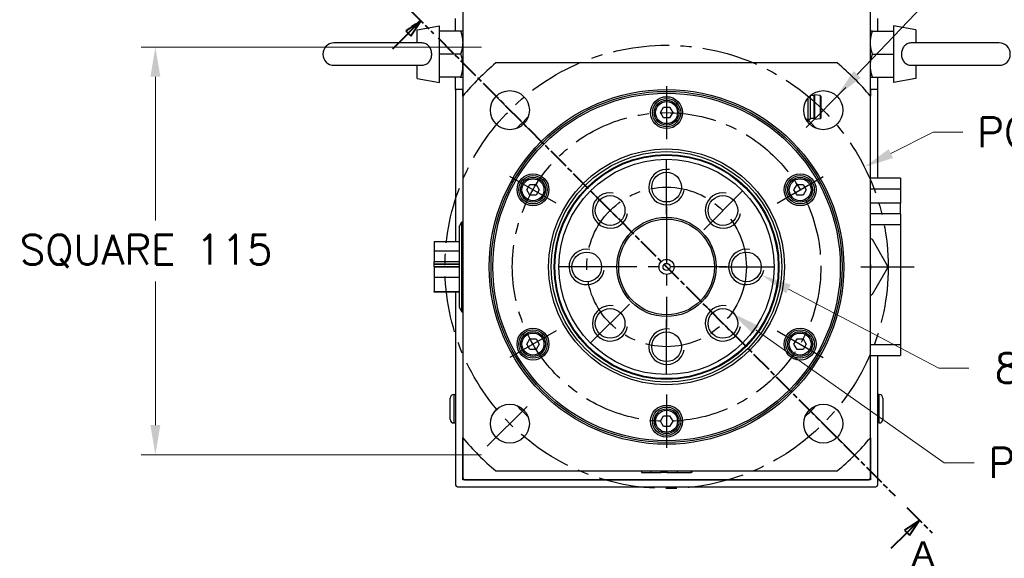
# Model space of a CAD drawing. Extents: x 22769 to 24454, y 16050 to 17238.
# Tile 4 of 20: x 24033 to 24310, y 16395 to 16547. Entities that reach past the tile are written whole.
import ezdxf

# ---------------------------------------------------------------- set-up
doc = ezdxf.new("R2010")
doc.units = 0
doc.header["$LTSCALE"] = 25.4
doc.linetypes.add('CENTER', pattern=[2, 1.25, -0.25, 0.25, -0.25])
doc.linetypes.add('CHAIN', pattern=[0.3543, 0.2362, -0.0295, 0.0591, -0.0295])
doc.layers.get('0').update_dxf_attribs({"linetype": 'CONTINUOUS'})
doc.layers.get('Defpoints').update_dxf_attribs({"linetype": 'CONTINUOUS'})
doc.layers.add('ATA-CENTER', color=133, linetype='CENTER')
doc.layers.add('ATA-DIM', color=252, linetype='CONTINUOUS', lineweight=25)
doc.layers.add('ATA-SECTION', color=3, linetype='CHAIN', lineweight=40)
doc.styles.get("Standard").update_dxf_attribs({"font": 'simplex.shx'})
doc.styles.add('주 문자 (ISO)', font='arial.ttf')
doc.dimstyles.new('ata_A1', dxfattribs={"dimtxt": 4.2, "dimasz": 4.2, "dimexe": 2, "dimexo": 2, "dimgap": 2, "dimtad": 0, "dimtih": 1, "dimtoh": 1, "dimdec": 6, "dimdsep": 46, "dimtxsty": 'Standard', "dimcen": 0, "dimclrd": 252, "dimclre": 252, "dimclrt": 4, "dimadec": 6, "dimazin": 2, "dimtfac": 1, "dimtdec": 6, "dimtofl": 0, "dimtmove": 0, "dimatfit": 3, "dimfxl": 0, "dimtolj": 1, "dimtzin": 0, "dimlwd": 0, "dimlwe": 0, "dimarcsym": 0})

# ---------------------------------------------------------------- blocks, each defined once
blk = doc.blocks.new('*D19008')
at = {"layer": 'ATA-DIM', "color": 252, "lineweight": 0}
for p, q in [((24291.79, 16448.98), (24249.34, 16471.25)), ((24300.2, 16448.98), (24291.79, 16448.98))]:
    blk.add_line(p, q, dxfattribs=at)
at = {"layer": 'ATA-DIM', "color": 252}
blk.add_solid([(24249.99, 16472.49), (24248.68, 16470.01), (24241.9, 16475.16)], dxfattribs=at)
at = {"layer": 'Defpoints', "color": 0}
for p in [(24233.04, 16479.8), (24241.9, 16475.16)]:
    blk.add_point(p, dxfattribs=at)
at = {"layer": 'ATA-DIM', "color": 4, "ltscale": 0.2, "insert": (24356.99, 16448.98), "char_height": 8.4, "attachment_point": 5}
blk.add_mtext('8-M10x1.5 DP25', dxfattribs=at)
blk = doc.blocks.new('*D19007')
at = {"layer": 'ATA-DIM', "color": 252, "lineweight": 0}
for p, q in [((24290.18, 16554.21), (24268.75, 16531.73)), ((24298.6, 16554.21), (24290.18, 16554.21))]:
    blk.add_line(p, q, dxfattribs=at)
at = {"layer": 'ATA-DIM', "color": 252}
blk.add_solid([(24267.74, 16532.7), (24269.77, 16530.77), (24262.96, 16525.65)], dxfattribs=at)
at = {"layer": 'Defpoints', "color": 0}
for p in [(24262.96, 16525.65), (24255.37, 16517.69)]:
    blk.add_point(p, dxfattribs=at)
at = {"layer": 'ATA-DIM', "color": 4, "ltscale": 0.2, "insert": (24340.78, 16554.21), "char_height": 8.4, "attachment_point": 5}
blk.add_mtext('4-%%c11 THRU', dxfattribs=at)
blk = doc.blocks.new('*D18998')
at = {"layer": 'ATA-DIM', "color": 252, "lineweight": 0}
for p, q in [((24293.3, 16422.23), (24240.22, 16459.67)), ((24301.7, 16422.23), (24293.3, 16422.23))]:
    blk.add_line(p, q, dxfattribs=at)
at = {"layer": 'ATA-DIM', "color": 252}
blk.add_solid([(24241.03, 16460.81), (24239.41, 16458.53), (24233.36, 16464.51)], dxfattribs=at)
at = {"layer": 'Defpoints', "color": 0}
for p in [(24196.58, 16490.45), (24233.36, 16464.51)]:
    blk.add_point(p, dxfattribs=at)
at = {"layer": 'ATA-DIM', "color": 4, "ltscale": 0.2, "insert": (24305.7, 16426.43), "char_height": 8.4, "attachment_point": 1}
blk.add_mtext('\\A1;PCD %%c45', dxfattribs=at)
blk = doc.blocks.new('*D18997')
at = {"layer": 'ATA-DIM', "color": 252, "lineweight": 0}
for p, q in [((24290.16, 16515.45), (24278.26, 16509.44)), ((24298.56, 16515.45), (24290.16, 16515.45))]:
    blk.add_line(p, q, dxfattribs=at)
at = {"layer": 'ATA-DIM', "color": 252}
blk.add_solid([(24277.63, 16510.69), (24278.89, 16508.19), (24270.76, 16505.65)], dxfattribs=at)
at = {"layer": 'Defpoints', "color": 0}
for p in [(24270.76, 16505.65), (24159.18, 16449.31)]:
    blk.add_point(p, dxfattribs=at)
at = {"layer": 'ATA-DIM', "color": 4, "ltscale": 0.2, "insert": (24302.56, 16519.65), "char_height": 8.4, "attachment_point": 1}
blk.add_mtext('\\A1;PCD %%c125', dxfattribs=at)
blk = doc.blocks.new('*D18996')
at = {"layer": 'ATA-DIM', "color": 252, "lineweight": 0}
for p, q in [((24162.82, 16539.48), (24066.8, 16539.48)), ((24070.8, 16531.08), (24070.8, 16490.56)), ((24070.8, 16432.88), (24070.8, 16473.4)), ((24162.82, 16424.48), (24066.8, 16424.48))]:
    blk.add_line(p, q, dxfattribs=at)
at = {"layer": 'ATA-DIM', "color": 252}
for points in [[(24072.2, 16531.08), (24069.4, 16531.08), (24070.8, 16539.48)], [(24069.4, 16432.88), (24072.2, 16432.88), (24070.8, 16424.48)]]:
    blk.add_solid(points, dxfattribs=at)
at = {"layer": 'Defpoints', "color": 0}
for p in [(24166.82, 16539.48), (24070.8, 16424.48), (24166.82, 16424.48)]:
    blk.add_point(p, dxfattribs=at)
at = {"layer": 'ATA-DIM', "color": 4, "ltscale": 0.2, "insert": (24032.54, 16486.56), "char_height": 8.4, "attachment_point": 1}
blk.add_mtext('\\A1;SQUARE 115', dxfattribs=at)

msp = doc.modelspace()

# ---------------------------------------------------------------- linework, layer by layer
for p, q in [((24157.4691288, 16656.979795), (24157.4691288, 16525.6331957)), ((24272.4691288, 16525.6331957), (24272.4691288, 16656.979795)), ((24155.4691288, 16543.979795), (24155.4691288, 16547.479795)), ((24274.4691288, 16547.479795), (24274.4691288, 16543.979795)), ((24144.6691288, 16544.368935), (24150.9691288, 16545.479795)), ((24150.9691288, 16529.479795), (24150.9691288, 16545.479795)), ((24285.2691288, 16544.368935), (24278.9691288, 16545.479795)), ((24278.9691288, 16545.479795), (24278.9691288, 16529.479795)), ((24144.6691288, 16540.629795), (24144.6691288, 16544.368935)), ((24156.8885723, 16543.979795), (24150.9691288, 16543.979795)), ((24273.0496854, 16543.979795), (24278.9691288, 16543.979795)), ((24285.2691288, 16544.368935), (24285.2691288, 16540.629795)), ((24145.8308768, 16540.629795), (24121.1691288, 16540.629795)), ((24308.7691288, 16540.629795), (24284.1073809, 16540.629795)), ((24156.8885723, 16537.479795), (24150.9691288, 16537.479795)), ((24273.0496854, 16537.479795), (24278.9691288, 16537.479795)), ((24121.1691288, 16534.329795), (24145.8308768, 16534.329795)), ((24144.6691288, 16530.5906549), (24144.6691288, 16534.329795)), ((24263.1225296, 16534.979795), (24166.8157281, 16534.979795)), ((24284.1073809, 16534.329795), (24308.7691288, 16534.329795)), ((24285.2691288, 16534.329795), (24285.2691288, 16530.5906549)), ((24156.8885723, 16530.979795), (24150.9691288, 16530.979795)), ((24155.4691288, 16527.479795), (24155.4691288, 16530.979795)), ((24273.0496854, 16530.979795), (24278.9691288, 16530.979795)), ((24274.4691288, 16530.979795), (24274.4691288, 16527.479795)), ((24144.6691288, 16530.5906549), (24150.9691288, 16529.479795)), ((24285.2691288, 16530.5906549), (24278.9691288, 16529.479795)), ((24155.4691288, 16527.479795), (24155.4691288, 16484.5687521)), ((24157.4691288, 16527.479795), (24155.4691288, 16527.479795)), ((24157.4691288, 16525.6331957), (24157.4691288, 16527.479795)), ((24157.4691288, 16525.6331957), (24157.4691288, 16429.3263942)), ((24254.8556288, 16525.09361), (24254.8556288, 16518.529795)), ((24255.4691288, 16525.7486565), (24255.4691288, 16519.143295)), ((24256.4691288, 16525.779795), (24255.5037683, 16525.779795)), ((24256.4691288, 16525.779795), (24256.7191288, 16525.979795)), ((24256.4691288, 16525.779795), (24256.4691288, 16519.279795)), ((24258.2918451, 16525.8000007), (24256.7191288, 16525.979795)), ((24256.7191288, 16525.979795), (24256.7191288, 16519.079795)), ((24258.2918451, 16525.8000007), (24258.2918451, 16519.2595892)), ((24258.4691288, 16525.601295), (24258.4691288, 16519.458295)), ((24272.4691288, 16527.479795), (24272.4691288, 16525.6331957)), ((24274.4691288, 16527.479795), (24272.4691288, 16527.479795)), ((24272.4691288, 16429.3263942), (24272.4691288, 16525.6331957)), ((24274.4691288, 16527.479795), (24274.4691288, 16502.479795)), ((24213.237078, 16520.979795), (24214.1031034, 16522.479795)), ((24214.1031034, 16522.479795), (24215.8351542, 16522.479795)), ((24215.8351542, 16522.479795), (24216.7011796, 16520.979795)), ((24214.1031034, 16519.479795), (24213.237078, 16520.979795)), ((24216.7011796, 16520.979795), (24215.8351542, 16519.479795)), ((24215.8351542, 16519.479795), (24214.1031034, 16519.479795)), ((24254.2876396, 16519.128795), (24255.4546288, 16519.128795)), ((24254.8556288, 16518.529795), (24254.6506348, 16518.529795)), ((24255.4691288, 16519.143295), (24254.8556288, 16518.529795)), ((24256.4691288, 16519.279795), (24255.4691288, 16519.279795)), ((24256.4691288, 16519.279795), (24256.7191288, 16519.079795)), ((24258.2918451, 16519.2595892), (24256.7191288, 16519.079795)), ((24175.564973, 16499.229795), (24176.4309984, 16500.729795)), ((24176.4309984, 16500.729795), (24178.1630492, 16500.729795)), ((24178.1630492, 16500.729795), (24179.0290746, 16499.229795)), ((24250.9091831, 16499.229795), (24251.7752085, 16500.729795)), ((24251.7752085, 16500.729795), (24253.5072593, 16500.729795)), ((24253.5072593, 16500.729795), (24254.3732847, 16499.229795)), ((24280.9691288, 16502.479795), (24272.4691288, 16502.479795)), ((24280.9691288, 16502.479795), (24280.9691288, 16499.479795)), ((24176.4309984, 16497.729795), (24175.564973, 16499.229795)), ((24178.1630492, 16497.729795), (24176.4309984, 16497.729795)), ((24179.0290746, 16499.229795), (24178.1630492, 16497.729795)), ((24251.7752085, 16497.729795), (24250.9091831, 16499.229795)), ((24253.5072593, 16497.729795), (24251.7752085, 16497.729795)), ((24254.3732847, 16499.229795), (24253.5072593, 16497.729795)), ((24272.4691288, 16499.479795), (24280.9691288, 16499.479795)), ((24280.9691288, 16499.479795), (24280.9691288, 16495.479795)), ((24280.9691288, 16495.479795), (24272.4691288, 16495.479795)), ((24280.9691288, 16492.479795), (24280.9691288, 16495.479795)), ((24280.9691288, 16492.479795), (24272.4691288, 16492.479795)), ((24280.9691288, 16492.479795), (24280.9691288, 16489.479795)), ((24156.4691288, 16488.804984), (24157.2628763, 16490.179795)), ((24157.2628763, 16490.179795), (24157.4691288, 16490.179795)), ((24157.2628763, 16464.779795), (24157.2628763, 16490.179795)), ((24272.4691288, 16489.479795), (24280.9691288, 16489.479795)), ((24280.9691288, 16489.479795), (24280.9691288, 16455.479795)), ((24156.4691288, 16488.804984), (24156.4691288, 16466.1546059)), ((24149.4691288, 16484.5687521), (24149.4691288, 16481.9458814)), ((24156.4691288, 16484.5687521), (24149.4691288, 16484.5687521)), ((24272.9691289, 16485.2740236), (24277.2191288, 16477.9128077)), ((24149.4691288, 16481.9458814), (24149.4691288, 16479.012175)), ((24156.4691288, 16481.9458814), (24149.4691288, 16481.9458814)), ((24149.4691288, 16479.012175), (24156.4691288, 16479.012175)), ((24149.4691288, 16478.3654032), (24149.4691288, 16479.012175)), ((24149.4691288, 16478.1838532), (24149.4691288, 16478.3654032)), ((24149.4691288, 16478.3654032), (24156.4691288, 16478.3654032)), ((24149.4691288, 16477.5370814), (24149.4691288, 16478.1838532)), ((24156.4691288, 16478.1838532), (24149.4691288, 16478.1838532)), ((24156.4691288, 16477.5370814), (24149.4691288, 16477.5370814)), ((24149.4691288, 16477.4225085), (24149.4691288, 16474.488802)), ((24156.4691288, 16477.4225085), (24149.4691288, 16477.4225085)), ((24155.4691288, 16477.5370814), (24155.4691288, 16477.4225085)), ((24277.2191288, 16477.0467822), (24272.9691289, 16469.6855663)), ((24156.4691288, 16474.488802), (24149.4691288, 16474.488802)), ((24149.4691288, 16474.488802), (24149.4691288, 16470.5723877)), ((24149.4691288, 16470.3908378), (24149.4691288, 16470.5723877)), ((24149.4691288, 16470.5723877), (24156.4691288, 16470.5723877)), ((24156.4691288, 16470.3908378), (24149.4691288, 16470.3908378)), ((24155.4691288, 16470.3908378), (24155.4691288, 16415.979795)), ((24156.4691288, 16466.1546059), (24157.2628763, 16464.779795)), ((24157.2628763, 16464.779795), (24157.4691288, 16464.779795)), ((24175.564973, 16455.729795), (24176.4309984, 16457.229795)), ((24176.4309984, 16454.229795), (24175.564973, 16455.729795)), ((24176.4309984, 16457.229795), (24178.1630492, 16457.229795)), ((24178.1630492, 16457.229795), (24179.0290746, 16455.729795)), ((24179.0290746, 16455.729795), (24178.1630492, 16454.229795)), ((24250.9091831, 16455.729795), (24251.7752085, 16457.229795)), ((24251.7752085, 16454.229795), (24250.9091831, 16455.729795)), ((24251.7752085, 16457.229795), (24253.5072593, 16457.229795)), ((24253.5072593, 16457.229795), (24254.3732847, 16455.729795)), ((24254.3732847, 16455.729795), (24253.5072593, 16454.229795)), ((24178.1630492, 16454.229795), (24176.4309984, 16454.229795)), ((24253.5072593, 16454.229795), (24251.7752085, 16454.229795)), ((24280.9691288, 16455.479795), (24272.4691288, 16455.479795)), ((24280.9691288, 16455.479795), (24280.9691288, 16452.479795)), ((24272.4691288, 16452.479795), (24280.9691288, 16452.479795)), ((24274.4691288, 16452.479795), (24274.4691288, 16415.979795)), ((24153.9691288, 16434.479795), (24153.9691288, 16440.479795)), ((24154.9691288, 16441.479795), (24155.4691288, 16441.479795)), ((24154.9691288, 16441.479795), (24154.9691288, 16433.479795)), ((24274.9691288, 16441.479795), (24274.4691288, 16441.479795)), ((24274.9691288, 16433.479795), (24274.9691288, 16441.479795)), ((24275.9691288, 16440.479795), (24275.9691288, 16434.479795)), ((24154.9691288, 16433.479795), (24155.4691288, 16433.479795)), ((24213.237078, 16433.979795), (24214.1031034, 16435.479795)), ((24214.1031034, 16432.479795), (24213.237078, 16433.979795)), ((24214.1031034, 16435.479795), (24215.8351542, 16435.479795)), ((24215.8351542, 16435.479795), (24216.7011796, 16433.979795)), ((24216.7011796, 16433.979795), (24215.8351542, 16432.479795)), ((24274.9691288, 16433.479795), (24274.4691288, 16433.479795)), ((24215.8351542, 16432.479795), (24214.1031034, 16432.479795)), ((24157.4691288, 16417.479795), (24157.4691288, 16429.3263942)), ((24157.4691288, 16429.3263942), (24157.4691288, 16417.979795)), ((24272.4691288, 16429.3263942), (24272.4691288, 16417.479795)), ((24272.4691288, 16417.979795), (24272.4691288, 16429.3263942)), ((24166.8157281, 16419.979795), (24263.1225296, 16419.979795)), ((24207.8801717, 16419.979795), (24207.8801717, 16419.479795)), ((24210.5030424, 16419.979795), (24210.5030424, 16419.479795)), ((24213.4367488, 16419.479795), (24213.4367488, 16419.979795)), ((24214.0835206, 16419.479795), (24214.0835206, 16419.979795)), ((24214.2650706, 16419.979795), (24214.2650706, 16419.479795)), ((24214.9118424, 16419.979795), (24214.9118424, 16419.479795)), ((24215.0264153, 16419.979795), (24215.0264153, 16419.479795)), ((24217.9601218, 16419.979795), (24217.9601218, 16419.479795)), ((24221.876536, 16419.479795), (24221.876536, 16419.979795)), ((24222.058086, 16419.979795), (24222.058086, 16419.479795)), ((24157.9691288, 16417.479795), (24157.4691288, 16417.979795)), ((24272.4691288, 16417.479795), (24157.4691288, 16417.479795)), ((24157.9691288, 16417.479795), (24271.9691288, 16417.479795)), ((24207.8801717, 16419.479795), (24210.5030424, 16419.479795)), ((24210.5030424, 16419.479795), (24213.4367488, 16419.479795)), ((24214.0835206, 16419.479795), (24213.4367488, 16419.479795)), ((24214.2650706, 16419.479795), (24214.0835206, 16419.479795)), ((24214.9118424, 16419.479795), (24214.2650706, 16419.479795)), ((24215.0264153, 16419.479795), (24217.9601218, 16419.479795)), ((24217.9601218, 16419.479795), (24221.876536, 16419.479795)), ((24222.058086, 16419.479795), (24221.876536, 16419.479795)), ((24272.4691288, 16417.979795), (24271.9691288, 16417.479795)), ((24155.9691288, 16415.479795), (24273.9691288, 16415.479795))]:
    msp.add_line(p, q)
for centre, radius in [((24214.9691288, 16477.479795), 50), ((24170.774955, 16521.6739688), 5.5), ((24214.9691288, 16477.479795), 49.5), ((24214.9691288, 16477.479795), 49), ((24214.9691288, 16520.979795), 4.5), ((24259.1633027, 16521.6739688), 5.5), ((24214.9691288, 16520.979795), 4), ((24214.9691288, 16520.979795), 3.5), ((24214.9691288, 16520.979795), 3.1), ((24214.9691288, 16477.479795), 33.25), ((24214.9691288, 16477.479795), 32.500379), ((24214.9691288, 16477.479795), 31.7), ((24214.9691288, 16477.479795), 31.5), ((24214.9691288, 16477.479795), 30.3452995), ((24177.2970238, 16499.229795), 4.5), ((24177.2970238, 16499.229795), 4), ((24214.9691288, 16499.979795), 4.188), ((24252.6412339, 16499.229795), 4.5), ((24252.6412339, 16499.229795), 4), ((24177.2970238, 16499.229795), 3.5), ((24177.2970238, 16499.229795), 3.1), ((24252.6412339, 16499.229795), 3.5), ((24252.6412339, 16499.229795), 3.1), ((24199.0592263, 16493.3896975), 4.188), ((24230.8790314, 16493.3896975), 4.188), ((24214.9691288, 16477.479795), 14), ((24214.9691288, 16477.479795), 13.5), ((24192.4691288, 16477.479795), 4.188), ((24237.4691288, 16477.479795), 4.188), ((24214.9691288, 16477.479795), 2.125), ((24214.9691288, 16477.479795), 1), ((24199.0592263, 16461.5698924), 4.188), ((24230.8790314, 16461.5698924), 4.188), ((24177.2970238, 16455.729795), 4.5), ((24177.2970238, 16455.729795), 4), ((24177.2970238, 16455.729795), 3.5), ((24177.2970238, 16455.729795), 3.1), ((24214.9691288, 16454.979795), 4.188), ((24252.6412339, 16455.729795), 4.5), ((24252.6412339, 16455.729795), 4), ((24252.6412339, 16455.729795), 3.5), ((24252.6412339, 16455.729795), 3.1), ((24170.774955, 16433.2856211), 5.5), ((24214.9691288, 16433.979795), 4.5), ((24214.9691288, 16433.979795), 4), ((24214.9691288, 16433.979795), 3.5), ((24214.9691288, 16433.979795), 3.1), ((24259.1633027, 16433.2856211), 5.5)]:
    msp.add_circle(centre, radius)
for centre, radius, start, end in [((24121.1691288, 16537.479795), 3.15, 90, 270), ((24308.7691288, 16537.479795), 3.15, 270, 90), ((24214.9691288, 16477.479795), 75, 129.94450519, 140.05549481), ((24214.9691288, 16477.479795), 75, 39.94450519, 50.05549481), ((24258.2691288, 16525.601295), 0.2, 0, 83.478211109), ((24214.9691288, 16477.479795), 57.5, 132.809946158, 137.190053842), ((24214.9691288, 16477.479795), 57.5, 42.809946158, 45.819824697), ((24258.2691288, 16519.458295), 0.2, 276.521788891, 0), ((24214.9691288, 16499.979795), 5, 80, 350), ((24199.0592263, 16493.3896975), 5, 80, 350), ((24230.8790314, 16493.3896975), 5, 80, 350), ((24192.4691288, 16477.479795), 5, 80, 350), ((24237.4691288, 16477.479795), 5, 80, 350), ((24267.9691288, 16477.479795), 4.625, 346.648815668, 13.351184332), ((24199.0592263, 16461.5698924), 5, 80, 350), ((24230.8790314, 16461.5698924), 5, 80, 350), ((24214.9691288, 16454.979795), 5, 80, 350), ((24154.9691288, 16440.479795), 1, 90, 180), ((24274.9691288, 16440.479795), 1, 0, 90), ((24214.9691288, 16477.479795), 57.5, 222.809946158, 227.190053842), ((24214.9691288, 16477.479795), 57.5, 312.809946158, 317.190053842), ((24154.9691288, 16434.479795), 1, 180, 270), ((24274.9691288, 16434.479795), 1, 270, 0), ((24214.9691288, 16477.479795), 75, 219.94450519, 230.05549481), ((24214.9691288, 16477.479795), 75, 309.94450519, 320.05549481), ((24155.9691288, 16415.979795), 0.5, 180, 270), ((24273.9691288, 16415.979795), 0.5, 270, 0)]:
    msp.add_arc(centre, radius, start, end)
for points, weights in [([(24156.8885723, 16543.979795), (24157.4691288, 16542.2381252), (24157.4691288, 16540.729795)], [1.01001874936, 1.04314139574, 1]), ([(24157.4691288, 16543.979795), (24157.4691288, 16543.979795), (24156.8885723, 16543.979795)], [1, 1.04314139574, 1.01001874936]), ([(24273.0496854, 16543.979795), (24272.4691288, 16543.979795), (24272.4691288, 16543.979795)], [1.01001874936, 1.04314139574, 1]), ([(24272.4691288, 16540.729795), (24272.4691288, 16542.2381252), (24273.0496854, 16543.979795)], [1, 1.04314139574, 1.01001874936]), ([(24157.4691288, 16540.729795), (24157.4691288, 16539.2214647), (24156.8885723, 16537.479795)], [1, 1.04314139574, 1.01001874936]), ([(24273.0496854, 16537.479795), (24272.4691288, 16539.2214647), (24272.4691288, 16540.729795)], [1.01001874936, 1.04314139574, 1]), ([(24156.8885723, 16537.479795), (24157.4691288, 16535.7381252), (24157.4691288, 16534.229795)], [1.01001874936, 1.04314139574, 1]), ([(24272.4691288, 16534.229795), (24272.4691288, 16535.7381252), (24273.0496854, 16537.479795)], [1, 1.04314139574, 1.01001874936]), ([(24157.4691288, 16534.229795), (24157.4691288, 16532.7214647), (24156.8885723, 16530.979795)], [1, 1.04314139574, 1.01001874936]), ([(24273.0496854, 16530.979795), (24272.4691288, 16532.7214647), (24272.4691288, 16534.229795)], [1.01001874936, 1.04314139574, 1]), ([(24156.8885723, 16530.979795), (24157.4691288, 16530.979795), (24157.4691288, 16530.979795)], [1.01001874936, 1.04314139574, 1]), ([(24272.4691288, 16530.979795), (24272.4691288, 16530.979795), (24273.0496854, 16530.979795)], [1, 1.04314139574, 1.01001874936])]:
    msp.add_rational_spline(points, weights, degree=2)
for points, knots in [([(24145.8308724, 16534.3297831), (24145.9139797, 16534.3297865), (24145.9968485, 16534.3328915), (24146.4542099, 16534.3680093), (24146.8082944, 16534.4623069), (24147.473853, 16534.7946648), (24147.769774, 16535.0346232), (24148.2569311, 16535.6308609), (24148.4424081, 16535.9821622), (24148.6864903, 16536.7471), (24148.7435353, 16537.1528498), (24148.7259725, 16537.9711915), (24148.6507265, 16538.3752716), (24148.3726939, 16539.119868), (24148.1744124, 16539.4543001), (24147.6768489, 16540.0042842), (24147.3870394, 16540.2194771), (24146.7202082, 16540.5268727), (24146.3534484, 16540.6109341), (24145.9219659, 16540.6288641), (24145.8764322, 16540.6298022), (24145.8308695, 16540.629812)], [-1.1220648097, -1.1220648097, -1.1220648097, -1.1220648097, -1.0965690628, -1.0965690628, -0.9807252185, -0.9807252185, -0.8586322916, -0.8586322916, -0.7353053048, -0.7353053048, -0.6127162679, -0.6127162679, -0.4893775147, -0.4893775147, -0.3679615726, -0.3679615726, -0.2521654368, -0.2521654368, -0.1335841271, -0.1335841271, -0.1196121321, -0.1196121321, -0.1196121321, -0.1196121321]), ([(24284.1073852, 16540.6298068), (24284.024278, 16540.6298034), (24283.9414092, 16540.6266984), (24283.4840477, 16540.5915806), (24283.1299632, 16540.497283), (24282.4644047, 16540.1649251), (24282.1684837, 16539.9249667), (24281.6813266, 16539.328729), (24281.4958496, 16538.9774277), (24281.2517674, 16538.2124899), (24281.1947224, 16537.8067401), (24281.2122852, 16536.9883984), (24281.2875312, 16536.5843183), (24281.5655638, 16535.8397219), (24281.7638453, 16535.5052898), (24282.2614088, 16534.9553057), (24282.5512183, 16534.7401128), (24283.2180495, 16534.4327172), (24283.5848093, 16534.3486558), (24284.0162918, 16534.3307258), (24284.0618255, 16534.3297878), (24284.1073881, 16534.3297779)], [-1.1220648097, -1.1220648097, -1.1220648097, -1.1220648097, -1.0965690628, -1.0965690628, -0.9807252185, -0.9807252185, -0.8586322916, -0.8586322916, -0.7353053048, -0.7353053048, -0.6127162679, -0.6127162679, -0.4893775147, -0.4893775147, -0.3679615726, -0.3679615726, -0.2521654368, -0.2521654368, -0.1335841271, -0.1335841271, -0.1196121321, -0.1196121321, -0.1196121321, -0.1196121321]), ([(24272.4691307, 16485.5626977), (24272.5115615, 16485.5382002), (24272.5533338, 16485.514083), (24272.7134283, 16485.4216523), (24272.8410856, 16485.3479494), (24272.9691288, 16485.2740236)], [0.541100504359, 0.541100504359, 0.541100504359, 0.541100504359, 0.55523231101, 0.55523231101, 0.596558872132, 0.596558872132, 0.596558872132, 0.596558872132]), ([(24277.2191288, 16477.9128077), (24277.2191288, 16477.764956), (24277.2191288, 16477.6175502), (24277.2191288, 16477.3420398), (24277.2191288, 16477.1946339), (24277.2191288, 16477.0467822)], [0.513905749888, 0.513905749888, 0.513905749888, 0.513905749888, 0.55523231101, 0.55523231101, 0.596558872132, 0.596558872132, 0.596558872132, 0.596558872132]), ([(24272.9691288, 16469.6855663), (24272.8410856, 16469.6116405), (24272.7134283, 16469.5379376), (24272.5533338, 16469.445507), (24272.5115615, 16469.4213897), (24272.4691307, 16469.3968923)], [0.513905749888, 0.513905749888, 0.513905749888, 0.513905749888, 0.55523231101, 0.55523231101, 0.569364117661, 0.569364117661, 0.569364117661, 0.569364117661])]:
    msp.add_open_spline(points, degree=3, knots=knots)
at = {"layer": 'ATA-CENTER', "ltscale": 0.5}
for p, q in [((24177.138916, 16515.3100077), (24164.410994, 16528.0379298)), ((24214.9691288, 16528.479795), (24214.9691288, 16513.479795)), ((24265.5272637, 16528.0379298), (24252.7993416, 16515.3100077)), ((24214.9691288, 16492.291795), (24214.9691288, 16507.667795)), ((24183.7922143, 16495.479795), (24170.8018332, 16502.979795)), ((24246.1460434, 16495.479795), (24259.1364244, 16502.979795)), ((24204.4954632, 16487.9534606), (24193.6229893, 16498.8259345)), ((24225.4427945, 16487.9534606), (24236.3152684, 16498.8259345)), ((24214.9691288, 16494.479795), (24214.9691288, 16460.479795)), ((24200.1571288, 16477.479795), (24184.7811288, 16477.479795)), ((24231.9691288, 16477.479795), (24197.9691288, 16477.479795)), ((24229.7811288, 16477.479795), (24245.1571288, 16477.479795)), ((24269.7604134, 16477.479795), (24284.7604134, 16477.479795)), ((24204.4954632, 16467.0061293), (24193.6229893, 16456.1336554)), ((24225.4427945, 16467.0061293), (24236.3152684, 16456.1336554)), ((24214.9691288, 16447.291795), (24214.9691288, 16462.667795)), ((24183.7922143, 16459.479795), (24170.8018332, 16451.979795)), ((24246.1460434, 16459.479795), (24259.1364244, 16451.979795)), ((24164.410994, 16426.9216601), (24177.138916, 16439.6495822)), ((24214.9691288, 16441.479795), (24214.9691288, 16426.479795)), ((24265.5272637, 16426.9216601), (24252.7993416, 16439.6495822))]:
    msp.add_line(p, q, dxfattribs=at)
for radius in [62.5, 43.5, 22.5]:
    msp.add_circle((24214.9691288, 16477.479795), radius, dxfattribs=at)
at = {"layer": 'ATA-SECTION'}
for p, q in [((24142.1126264, 16550.4454553), (24149.2286744, 16543.3187457)), ((24145.6706504, 16546.8821005), (24141.4258936, 16544.0568501)), ((24142.1324709, 16543.3492142), (24145.6706504, 16546.8821005)), ((24142.8390482, 16542.6415783), (24145.6706504, 16546.8821005)), ((24137.7477498, 16538.9710527), (24142.1324709, 16543.3492142)), ((24141.4258924, 16544.0568482), (24142.8390469, 16542.6415764)), ((24150.5102611, 16542.0352388), (24279.4279966, 16412.9243511)), ((24282.7231661, 16409.6242446), (24289.839214, 16402.4975349)), ((24286.28119, 16406.0608898), (24282.0364333, 16403.2356394)), ((24282.7430105, 16402.5280035), (24286.28119, 16406.0608898)), ((24283.4495878, 16401.8203676), (24286.28119, 16406.0608898)), ((24282.0364333, 16403.2356394), (24283.4495878, 16401.8203676)), ((24278.3582894, 16398.1498419), (24282.7430105, 16402.5280035))]:
    msp.add_line(p, q, dxfattribs=at)
at = {"layer": 'ATA-SECTION', "flags": 128}
for points in [[(24142.8390476, 16542.6415757), (24145.6706497, 16546.8821029), (24141.425893, 16544.0568523), (24142.8390476, 16542.6415757)], [(24283.4495837, 16401.8203664), (24286.2811858, 16406.0608983), (24282.0364291, 16403.2356381), (24283.4495837, 16401.8203664)]]:
    msp.add_lwpolyline(points, dxfattribs=at)
at = {"layer": 'ATA-SECTION'}
for points in [[(24142.8390476, 16542.6415757), (24145.6706497, 16546.8821029), (24141.425893, 16544.0568523), (24142.8390476, 16542.6415757)], [(24283.4495837, 16401.8203664), (24286.2811858, 16406.0608983), (24282.0364291, 16403.2356381), (24283.4495837, 16401.8203664)]]:
    msp.add_solid(points, dxfattribs=at)

# ---------------------------------------------------------------- texts
at = {"layer": 'ATA-SECTION', "insert": (24284.0118166, 16393.1431864), "char_height": 6.9999999, "attachment_point": 7, "style": '주 문자 (ISO)'}
msp.add_mtext('A', dxfattribs=at)

# ---------------------------------------------------------------- dimensions: what is measured, and where the dimension line sits
at = {"layer": 'ATA-DIM'}
for p1, p2, text, override, picture, middle in [((24255.3682482, 16517.6930692), (24262.9583571, 16525.6548684), '4-<> THRU', {"dimscale": 2, "dimtp": 0.1, "dimtm": 0.1, "dimtfac": 0.71, "dimtdec": 3, "dimtolj": 0, "dimtzin": 8}, '*D19007', (24340.78003, 16554.2095964)), ((24159.1787358, 16449.3074319), (24270.7595219, 16505.652158), 'PCD <>', {"dimscale": 2, "dimdec": 3, "dimtol": 0, "dimlim": 0, "dimtp": 0, "dimtm": 0, "dimtfac": 0.857143, "dimtdec": 2, "dimtolj": 1, "dimtzin": 0}, '*D18997', (24332.7604706, 16515.4490162)), ((24196.582505, 16490.4482976), (24233.3557527, 16464.5112923), 'PCD <>', {"dimscale": 2, "dimdec": 3, "dimtol": 0, "dimlim": 0, "dimtp": 0, "dimtm": 0, "dimtfac": 0.857143, "dimtdec": 2, "dimtolj": 1, "dimtzin": 0}, '*D18998', (24332.7088217, 16422.2292654)), ((24233.0414547, 16479.8026599), (24241.896803, 16475.1569301), '8-M10x1.5 DP25', {"dimscale": 2, "dimtp": 0.1, "dimtm": 0.1, "dimtfac": 0.71, "dimtdec": 3, "dimtolj": 0, "dimtzin": 8}, '*D19008', (24356.9929947, 16448.9801818))]:
    dim = msp.add_diameter_dim_2p(p1=p1, p2=p2, text=text, dimstyle='ata_A1', override=override, dxfattribs=at)
    dim.commit()
    dim.dimension.update_dxf_attribs({"geometry": picture, "text_midpoint": middle, "dimtype": 163})
dim = msp.add_linear_dim(base=(24070.7981206, 16424.479795), p1=(24166.8157281, 16539.479795), p2=(24166.8157281, 16424.479795), angle=90, text='SQUARE <>', dimstyle='ata_A1', override={"dimscale": 2, "dimdec": 3, "dimtfac": 0.857143, "dimtdec": 2}, dxfattribs=at)
dim.commit()
dim.dimension.update_dxf_attribs({"geometry": '*D18996', "text_midpoint": (24070.7981206, 16481.979795), "dimtype": 160})

doc.saveas('drawing.dxf')
